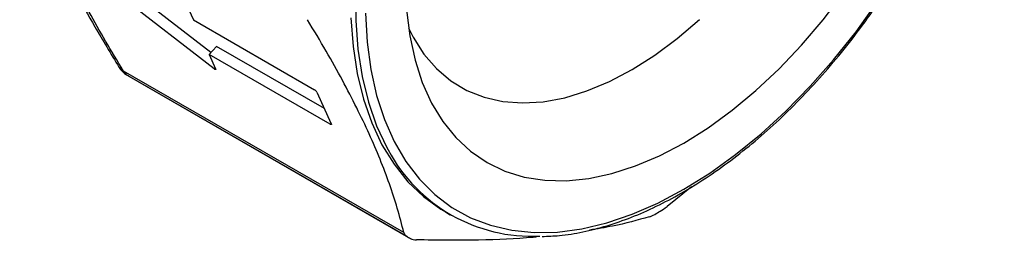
# Model space of a CAD drawing. Header units: inches. Extents: x 0.5 to 21.5, y 0.5 to 16.5.
# Tile 9 of 12: x 17.762 to 19.436, y 12.784 to 13.159. Entities that reach past the tile are written whole.
import ezdxf

# ---------------------------------------------------------------- set-up
doc = ezdxf.new("R2010")
doc.units = ezdxf.units.IN
doc.header["$LTSCALE"] = 2
doc.header["$MEASUREMENT"] = 0

msp = doc.modelspace()

# ---------------------------------------------------------------- linework, layer by layer
for p, q in [((18.092, 13.0755), (17.8922, 13.2308)), ((18.0866, 13.1033), (17.9348, 13.2212)), ((18.0459, 13.1836), (18.057, 13.159)), ((18.057, 13.159), (18.263, 13.0401)), ((18.0965, 13.1137), (18.0836, 13.1001)), ((18.2796, 13.008), (18.0965, 13.1137)), ((18.2896, 12.9812), (18.0836, 13.1001)), ((18.0836, 13.1001), (18.0947, 13.0756)), ((18.0939, 13.0775), (18.092, 13.0755)), ((18.4148, 12.7968), (17.9382, 13.0719)), ((17.9441, 13.065), (18.4196, 12.7905)), ((17.9474, 13.0631), (18.4229, 12.7886)), ((18.2668, 13.0361), (18.2913, 12.982)), ((18.291, 12.9827), (18.2896, 12.9812)), ((18.9041, 12.8748), (18.8623, 12.841)), ((18.4855, 12.832), (18.4938, 12.8272))]:
    msp.add_line(p, q)
at = {"flags": 128}
for points in [[(18.3332, 13.209), (18.3332, 13.1579), (18.3368, 13.109), (18.3439, 13.0626), (18.3545, 13.0191), (18.3685, 12.9787), (18.3858, 12.9417), (18.3881, 12.9375)], [(18.8909, 12.9493), (18.9322, 12.9752), (18.9731, 13.005), (19.0134, 13.0386), (19.0528, 13.0757), (19.0909, 13.116), (19.1276, 13.1591), (19.1624, 13.2048)], [(18.8909, 12.8705), (18.9351, 12.8981), (18.9789, 12.9296), (19.0222, 12.9649), (19.0645, 13.0038), (19.1058, 13.0459), (19.1456, 13.091), (19.1837, 13.1388), (19.2198, 13.189)], [(18.3248, 13.1627), (18.3284, 13.1138), (18.3355, 13.0674), (18.3461, 13.0239), (18.3601, 12.9835), (18.3775, 12.9465), (18.3981, 12.9131), (18.4217, 12.8835), (18.4483, 12.858), (18.4777, 12.8367), (18.4855, 12.832)], [(18.3496, 13.1705), (18.3523, 13.1212), (18.3586, 13.0743), (18.3684, 13.0303), (18.3817, 12.9893), (18.3984, 12.9517), (18.4184, 12.9178), (18.4415, 12.8876), (18.4676, 12.8616), (18.4965, 12.8397), (18.5281, 12.8222), (18.562, 12.8092), (18.5982, 12.8008), (18.6363, 12.797), (18.6761, 12.7978), (18.7173, 12.8033), (18.7597, 12.8134), (18.8029, 12.8281), (18.8468, 12.8471), (18.8909, 12.8705)], [(18.4195, 13.176), (18.4249, 13.1318), (18.4338, 13.0904), (18.4462, 13.0521), (18.462, 13.0172), (18.4811, 12.9859), (18.5033, 12.9585), (18.5284, 12.9352), (18.5563, 12.9162), (18.5867, 12.9015), (18.6195, 12.8914), (18.6543, 12.8859), (18.6909, 12.885), (18.7291, 12.8888), (18.7684, 12.8972), (18.8087, 12.9102), (18.8497, 12.9276), (18.8909, 12.9493)], [(18.4227, 13.1456), (18.4307, 13.1296), (18.449, 13.1008), (18.4703, 13.076), (18.4946, 13.0553), (18.5217, 13.039), (18.5512, 13.0272), (18.5829, 13.02), (18.6165, 13.0175), (18.6518, 13.0197), (18.6885, 13.0265), (18.7261, 13.038), (18.7644, 13.054), (18.803, 13.0744), (18.8416, 13.0989), (18.8798, 13.1275), (18.9174, 13.1597)], [(18.0947, 13.0756), (18.0949, 13.0751), (18.0949, 13.0747), (18.0947, 13.0744), (18.0944, 13.0743), (18.0939, 13.0744), (18.0934, 13.0746), (18.0927, 13.075), (18.092, 13.0755)], [(18.2913, 12.982), (18.2915, 12.9815), (18.2915, 12.9812), (18.2915, 12.9809), (18.2913, 12.9808), (18.291, 12.9807), (18.2906, 12.9808), (18.2901, 12.9809), (18.2896, 12.9812)]]:
    msp.add_lwpolyline(points, dxfattribs=at)
for centre, radius, start, end in [((17.9639, 13.099), 0.0394, 211.6996, 239.2225), ((17.952, 13.0777), 0.0149, 203.04, 238.2154), ((18.0885, 13.3075), 0.2822, 239.2225, 240.0027), ((18.2577, 13.0311), 0.0104, 28.7581, 59.586), ((18.6326, 13.0675), 0.2769, 208.0021, 272.7713), ((18.4472, 13.5216), 0.7979, 299.6112, 300.3835), ((18.564, 13.033), 0.2822, 239.2225, 240.7668)]:
    msp.add_arc(centre, radius, start, end)
for points, knots in [([(18.65, 12.7903), (18.6597, 12.7906), (18.6823, 12.7914), (18.7192, 12.7975), (18.7602, 12.8079), (18.8019, 12.8224), (18.844, 12.8409), (18.8864, 12.8633), (18.9287, 12.8894), (18.9707, 12.9191), (19.0122, 12.9522), (19.053, 12.9885), (19.0927, 13.0278), (19.1312, 13.0699), (19.1682, 13.1145), (19.2036, 13.1613), (19.2371, 13.21), (19.2685, 13.2605), (19.2977, 13.3124), (19.3245, 13.3654), (19.3487, 13.4191), (19.3702, 13.4733), (19.3888, 13.5277), (19.4045, 13.582), (19.4171, 13.6357), (19.4266, 13.6888), (19.4329, 13.7407), (19.4356, 13.782), (19.4358, 13.8058), (19.4358, 13.8132)], [0, 0, 0, 0, 0.028675, 0.066663, 0.104741, 0.142883, 0.181066, 0.21927, 0.25748, 0.295686, 0.333884, 0.372073, 0.410251, 0.44842, 0.486581, 0.524736, 0.562885, 0.601033, 0.639179, 0.677326, 0.715476, 0.75363, 0.791791, 0.82996, 0.86814, 0.906332, 0.944537, 0.982755, 1, 1, 1, 1]), ([(17.7616, 13.4528), (17.7657, 13.4362), (17.7734, 13.4055), (17.7884, 13.3604), (17.8031, 13.3217), (17.8181, 13.2863), (17.8355, 13.2484), (17.8589, 13.2019), (17.8904, 13.1445), (17.9164, 13.1015), (17.9304, 13.0784)], [0, 0, 0, 0, 0.152682, 0.283007, 0.390797, 0.476852, 0.571662, 0.690604, 0.833552, 1, 1, 1, 1]), ([(17.9382, 13.0719), (17.9172, 13.106), (17.8974, 13.1396), (17.8617, 13.205), (17.8458, 13.2368), (17.8046, 13.328), (17.7859, 13.3838), (17.7742, 13.4344)], [0, 0, 0, 0, 0.25, 0.25, 0.5, 0.5, 1, 1, 1, 1]), ([(18.4148, 12.7968), (18.4081, 12.8245), (18.3999, 12.852), (18.3804, 12.9075), (18.369, 12.9356), (18.3426, 12.9939), (18.3276, 13.0242), (18.293, 13.0884), (18.2734, 13.1223), (18.2508, 13.1593)], [0, 0, 0, 0, 0.25, 0.25, 0.5, 0.5, 0.75, 0.75, 1, 1, 1, 1]), ([(17.9307, 13.0785), (17.9313, 13.0776), (17.9328, 13.0746), (17.936, 13.073), (17.9382, 13.0719)], [0, 0, 0, 0, 0.330189, 1, 1, 1, 1]), ([(18.8321, 12.8236), (18.8121, 12.818), (18.7807, 12.8092), (18.7438, 12.8032), (18.7305, 12.801)], [0, 0, 0, 0, 0.639374, 1, 1, 1, 1]), ([(18.6403, 12.7894), (18.6382, 12.7891), (18.6081, 12.7858), (18.5409, 12.7833), (18.4718, 12.784), (18.4362, 12.7844)], [0, 0, 0, 0, 0.035814, 0.502939, 1, 1, 1, 1])]:
    msp.add_open_spline(points, degree=3, knots=knots)
for points in [[(18.8321, 12.8236), (18.8347, 12.8244), (18.8378, 12.8258), (18.8414, 12.8278)], [(18.8507, 12.8332), (18.8544, 12.8353), (18.8583, 12.838), (18.8623, 12.841)], [(18.4148, 12.7968), (18.4154, 12.7942), (18.417, 12.7921), (18.4196, 12.7905)], [(18.4262, 12.7867), (18.4288, 12.7853), (18.4322, 12.7845), (18.4362, 12.7844)]]:
    msp.add_open_spline(points, degree=3)

doc.saveas('drawing.dxf')
